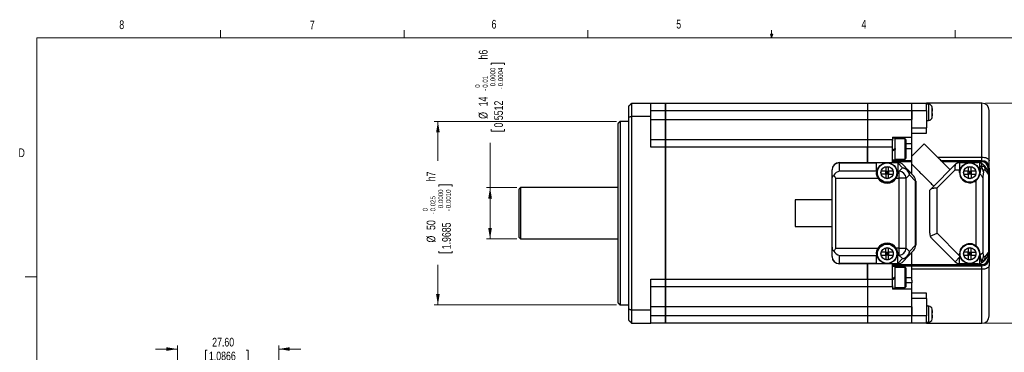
# Model space of a CAD drawing. Header units: millimetres. Extents: x 11 to 421, y 5 to 275.
# Tile 9 of 10: x 11 to 279, y 185 to 275. Entities that reach past the tile are written whole.
import ezdxf

# ---------------------------------------------------------------- set-up
doc = ezdxf.new("R2010")
doc.units = ezdxf.units.MM
doc.styles.add('SLDTEXTSTYLE0', font='TXT', dxfattribs={"width": 0.75})
doc.dimstyles.new('SLDDIMSTYLE4', dxfattribs={"dimtxt": 2.38125, "dimasz": 3, "dimexe": 0, "dimexo": 0.0625, "dimgap": 0.595313, "dimtad": 0, "dimdec": 3, "dimrnd": 1e-09, "dimzin": 12, "dimdsep": 46, "dimtxsty": 'SLDTEXTSTYLE0', "dimsah": 1, "dimcen": 0.09, "dimadec": 0, "dimazin": 0, "dimtol": 1, "dimtm": 0.025, "dimtfac": 1.8, "dimtdec": 3, "dimtofl": 0, "dimtmove": 0, "dimatfit": 3, "dimfxl": 1, "dimtolj": 1, "dimtzin": 0, "dimarcsym": 0})
doc.dimstyles.new('SLDDIMSTYLE5', dxfattribs={"dimtxt": 2.38125, "dimasz": 3, "dimexe": 0, "dimexo": 0.0625, "dimgap": 0.595313, "dimtad": 0, "dimrnd": 1e-09, "dimzin": 12, "dimdsep": 46, "dimtxsty": 'SLDTEXTSTYLE0', "dimsah": 1, "dimcen": 0.09, "dimadec": 0, "dimazin": 0, "dimtol": 1, "dimtm": 0.011, "dimtfac": 1.8, "dimtofl": 0, "dimtmove": 0, "dimatfit": 3, "dimfxl": 1, "dimtolj": 1, "dimtzin": 0, "dimarcsym": 0})
doc.dimstyles.new('SLDDIMSTYLE6', dxfattribs={"dimtxt": 2.38125, "dimasz": 3, "dimexe": 0, "dimexo": 0.0625, "dimgap": 0.595313, "dimtad": 0, "dimrnd": 1e-09, "dimzin": 12, "dimdsep": 46, "dimtxsty": 'SLDTEXTSTYLE0', "dimsah": 1, "dimcen": 0.09, "dimadec": 0, "dimazin": 0, "dimtfac": 1, "dimtofl": 0, "dimtmove": 0, "dimatfit": 3, "dimfxl": 1, "dimtolj": 1, "dimtzin": 12, "dimarcsym": 0})
doc.dimstyles.new('SLDDIMSTYLE7', dxfattribs={"dimtxt": 2.38125, "dimasz": 3, "dimexe": 0, "dimexo": 0.0625, "dimgap": 0.595313, "dimtad": 0, "dimrnd": 1e-09, "dimzin": 4, "dimdsep": 46, "dimtxsty": 'SLDTEXTSTYLE0', "dimsah": 1, "dimcen": 0.09, "dimadec": 0, "dimazin": 0, "dimtfac": 1, "dimtofl": 0, "dimtmove": 0, "dimatfit": 3, "dimfxl": 1, "dimtolj": 1, "dimtzin": 12, "dimarcsym": 0})

# ---------------------------------------------------------------- blocks, each defined once
blk = doc.blocks.new('*D10')
at = {"color": 7, "linetype": 'Continuous', "lineweight": 0}
for p, q in [((173.67, 247.57), (124.07, 247.57)), ((125.07, 247.57), (125.07, 236.83)), ((125.35, 230.29), (128.98, 230.29)), ((125.35, 230.29), (125.35, 229.81)), ((128.98, 230.29), (128.98, 229.81)), ((125.35, 211.76), (125.35, 212.25)), ((125.35, 211.76), (128.98, 211.76)), ((128.98, 211.76), (128.98, 212.25)), ((125.07, 197.57), (125.07, 208.54)), ((173.67, 197.57), (124.07, 197.57))]:
    blk.add_line(p, q, dxfattribs=at)
for points in [[(125.07, 247.57), (124.57, 244.57), (125.57, 244.57)], [(125.07, 197.57), (125.57, 200.57), (124.57, 200.57)]]:
    blk.add_solid(points, dxfattribs=at)
at = {"color": 7, "linetype": 'Continuous', "lineweight": 0, "attachment_point": 1, "rotation": 90, "style": 'SLDTEXTSTYLE0'}
for s, insert, char_height in [('h7', (122, 231.26), 2.381), ('0.0000', (125.17, 223.95), 1.323), ('0.0010', (127.27, 223.95), 1.323), ('0.025', (123.06, 223.07), 1.323), ('0', (120.96, 223.07), 1.32), ('-', (123.06, 222.24), 1.32), ('-', (127.27, 223.13), 1.32), ('50', (122, 218), 2.381), ('1.9685', (126.2, 212.73), 2.381), ('%%c', (122, 214.59), 2.381)]:
    blk.add_mtext(s, dxfattribs=dict(at, insert=insert, char_height=char_height))
blk = doc.blocks.new('*D11')
at = {"color": 7, "linetype": 'Continuous', "lineweight": 0}
for p, q in [((139.55, 263.49), (143.19, 263.49)), ((139.55, 263.49), (139.55, 263)), ((143.19, 263.49), (143.19, 263)), ((139.55, 244.96), (139.55, 245.44)), ((139.55, 244.96), (143.19, 244.96)), ((143.19, 244.96), (143.19, 245.44)), ((139.27, 229.57), (139.27, 241.73)), ((146.57, 229.57), (138.27, 229.57)), ((139.27, 215.57), (139.27, 229.57)), ((146.57, 215.57), (138.27, 215.57))]:
    blk.add_line(p, q, dxfattribs=at)
for points in [[(139.27, 229.57), (138.77, 226.57), (139.77, 226.57)], [(139.27, 215.57), (139.77, 218.57), (138.77, 218.57)]]:
    blk.add_solid(points, dxfattribs=at)
at = {"color": 7, "linetype": 'Continuous', "lineweight": 0, "attachment_point": 1, "rotation": 90, "style": 'SLDTEXTSTYLE0'}
for s, insert, char_height in [('h6', (136.2, 264.45), 2.381), ('0.01', (137.27, 256.75), 1.323), ('0.0000', (139.37, 257.15), 1.323), ('0.0004', (141.47, 257.15), 1.323), ('0', (135.17, 256.75), 1.32), ('14', (136.2, 251.68), 2.381), ('-', (137.27, 255.92), 1.32), ('0.5512', (140.4, 245.92), 2.381), ('-', (141.47, 256.32), 1.32), ('%%c', (136.2, 248.28), 2.381)]:
    blk.add_mtext(s, dxfattribs=dict(at, insert=insert, char_height=char_height))
blk = doc.blocks.new('*D12')
at = {"color": 7, "linetype": 'Continuous', "lineweight": 0}
for p, q in [((274.17, 252.57), (292.3, 252.57)), ((291.3, 252.57), (291.3, 231.52)), ((291.58, 228.49), (294.8, 228.49)), ((291.58, 228.49), (291.58, 228)), ((294.8, 228.49), (294.8, 228)), ((291.58, 216.88), (291.58, 217.37)), ((294.8, 216.88), (294.8, 217.37)), ((291.58, 216.88), (294.8, 216.88)), ((291.3, 192.57), (291.3, 213.85)), ((274.17, 192.57), (292.3, 192.57))]:
    blk.add_line(p, q, dxfattribs=at)
for points in [[(291.3, 252.57), (290.8, 249.57), (291.8, 249.57)], [(291.3, 192.57), (291.8, 195.57), (290.8, 195.57)]]:
    blk.add_solid(points, dxfattribs=at)
at = {"color": 7, "linetype": 'Continuous', "lineweight": 0, "char_height": 2.381, "attachment_point": 1, "rotation": 90, "style": 'SLDTEXTSTYLE0'}
for s, insert in [('2.3622', (292.01, 217.85)), ('60', (288.23, 220.93))]:
    blk.add_mtext(s, dxfattribs=dict(at, insert=insert))
blk = doc.blocks.new('*D13')
at = {"color": 7, "linetype": 'Continuous', "lineweight": 0}
for p, q in [((54.15, 185.56), (48.15, 185.56)), ((54.15, 167.56), (54.15, 186.56)), ((61.78, 185.28), (61.78, 182.06)), ((61.78, 185.28), (62.26, 185.28)), ((73.38, 185.28), (72.9, 185.28)), ((73.38, 185.28), (73.38, 182.06)), ((81.75, 171.56), (81.75, 186.56)), ((81.75, 185.56), (87.75, 185.56)), ((61.78, 182.06), (62.26, 182.06)), ((73.38, 182.06), (72.9, 182.06))]:
    blk.add_line(p, q, dxfattribs=at)
for points in [[(54.15, 185.56), (51.15, 186.06), (51.15, 185.06)], [(81.75, 185.56), (84.75, 185.06), (84.75, 186.06)]]:
    blk.add_solid(points, dxfattribs=at)
at = {"color": 7, "linetype": 'Continuous', "lineweight": 0, "char_height": 2.381, "attachment_point": 1, "style": 'SLDTEXTSTYLE0'}
for s, insert in [('27.60', (63.62, 188.63)), ('1.0866', (62.74, 184.85))]:
    blk.add_mtext(s, dxfattribs=dict(at, insert=insert))

msp = doc.modelspace()

# ---------------------------------------------------------------- linework, layer by layer
at = {"color": 7, "linetype": 'Continuous', "lineweight": 0}
for p, q in [((65.9067, 270.3087), (65.9067, 272.4626)), ((115.9129, 270.3087), (115.9129, 272.4626)), ((165.9192, 270.3087), (165.9192, 272.4626)), ((215.9254, 270.3087), (215.5889, 271.3737)), ((216.2443, 271.3737), (215.5889, 271.3737)), ((215.7467, 271.3737), (215.9254, 270.3087)), ((215.9254, 270.3087), (215.9254, 272.4626)), ((215.9254, 270.3087), (216.2443, 271.3737)), ((216.0501, 271.3737), (215.9254, 270.3087)), ((265.9317, 270.3087), (265.9317, 272.4626)), ((15.9068, 270.3087), (415.9568, 270.3087)), ((15.9068, 270.3087), (15.9068, 9.9587)), ((15.9068, 205.2212), (12.7318, 205.2212))]:
    msp.add_line(p, q, dxfattribs=at)
at = {"color": 7, "linetype": 'Continuous', "lineweight": 30}
for p, q in [((177.8652, 249.0277), (177.8652, 252.5702)), ((177.8652, 252.5702), (183.0652, 252.5702)), ((183.0652, 249.0277), (183.0652, 252.5702)), ((183.0652, 252.5702), (187.0652, 252.5702)), ((187.0652, 250.5702), (187.0652, 252.5702)), ((187.0652, 252.5702), (242.0652, 252.5702)), ((187.0652, 252.5702), (187.0652, 250.5702)), ((242.0652, 252.5702), (254.0652, 252.5702)), ((242.0652, 252.5702), (242.0652, 250.5702)), ((242.0652, 252.5702), (242.0652, 250.5702)), ((254.0652, 250.5702), (254.0652, 252.5702)), ((254.0652, 252.5702), (258.0652, 252.5702)), ((254.0652, 250.5702), (254.0652, 252.5702)), ((258.0652, 250.5702), (258.0652, 252.5702)), ((258.7321, 250.0702), (258.7321, 252.2619)), ((273.1652, 237.8515), (273.1652, 252.5702)), ((177.0652, 248.7236), (177.0652, 251.7702)), ((183.0652, 250.5702), (187.0652, 250.5702)), ((187.0652, 248.0702), (187.0652, 250.5702)), ((187.0652, 250.5702), (242.0652, 250.5702)), ((187.0652, 250.5702), (187.0652, 248.0702)), ((242.0652, 250.5702), (254.0652, 250.5702)), ((242.0652, 250.5702), (242.0652, 248.0702)), ((242.0652, 250.5702), (242.0652, 248.0702)), ((254.0652, 248.0702), (254.0652, 250.5702)), ((254.0652, 250.5702), (258.0652, 250.5702)), ((254.0652, 250.5702), (254.0652, 248.0702)), ((258.0652, 250.5702), (258.0652, 245.8081)), ((258.7321, 247.8786), (258.7321, 250.0702)), ((259.6249, 248.6755), (259.6249, 251.4649)), ((259.6261, 251.4202), (259.6338, 251.4202)), ((259.7501, 250.3952), (259.6261, 250.3952)), ((259.7501, 249.7452), (259.6261, 249.7452)), ((275.1652, 236.8327), (275.1652, 250.5702)), ((174.0652, 246.9702), (174.0652, 222.5702)), ((174.6652, 247.5702), (174.6652, 197.5702)), ((177.0652, 196.4168), (177.0652, 248.7236)), ((177.8652, 196.1127), (177.8652, 249.0277)), ((177.8652, 249.0277), (183.0652, 249.0277)), ((183.0652, 240.5702), (183.0652, 249.0277)), ((183.0652, 248.0702), (187.0652, 248.0702)), ((187.0652, 242.5702), (187.0652, 248.0702)), ((187.0652, 248.0702), (242.0652, 248.0702)), ((187.0652, 248.0702), (187.0652, 242.5702)), ((242.0652, 248.0702), (254.0652, 248.0702)), ((242.0652, 248.0702), (242.0652, 242.5702)), ((242.0652, 248.0702), (242.0652, 242.5702)), ((254.0652, 243.2861), (254.0652, 248.0702)), ((259.6338, 248.7202), (259.6261, 248.7202)), ((254.0652, 245.8081), (258.0652, 245.8081)), ((254.0652, 244.3558), (258.0652, 244.3558)), ((258.0652, 244.3558), (258.0652, 245.8081)), ((187.0652, 242.5702), (183.0652, 242.5702)), ((187.0652, 240.5702), (187.0652, 242.5702)), ((242.0652, 242.5702), (187.0652, 242.5702)), ((187.0652, 242.5702), (187.0652, 240.5702)), ((248.8652, 242.5702), (242.0652, 242.5702)), ((242.0652, 242.5702), (242.0652, 240.5702)), ((242.0652, 242.5702), (242.0652, 240.5702)), ((248.8652, 243.2861), (254.0652, 243.2861)), ((248.8652, 243.2861), (248.8652, 243.0202)), ((248.8652, 243.0202), (248.8652, 242.3978)), ((248.8652, 240.5702), (248.8652, 242.3978)), ((249.5652, 240.2102), (249.5652, 243.0202)), ((252.2652, 237.3202), (252.2652, 242.8202)), ((252.5652, 237.6202), (252.5652, 242.5202)), ((252.5652, 241.5464), (254.0652, 241.5464)), ((254.0652, 241.5464), (254.0652, 243.2861)), ((254.0652, 240.8339), (254.0652, 241.5464)), ((257.4382, 241.4853), (254.0652, 238.1124)), ((187.0652, 240.5702), (183.0652, 240.5702)), ((187.0652, 204.5702), (187.0652, 240.5702)), ((242.0652, 240.5702), (187.0652, 240.5702)), ((187.0652, 240.5702), (187.0652, 204.5702)), ((248.8652, 240.5702), (242.0652, 240.5702)), ((242.0652, 236.3702), (242.0652, 240.5702)), ((242.0652, 240.5702), (242.0652, 236.3702)), ((248.8652, 236.5702), (248.8652, 240.5702)), ((248.8652, 239.8061), (249.5652, 240.2102)), ((248.8652, 239.5261), (249.5652, 239.9302)), ((249.5652, 240.2102), (249.5652, 239.9302)), ((249.5652, 237.1202), (249.5652, 239.9302)), ((254.0652, 240.0702), (252.5652, 240.0702)), ((254.0652, 238.1124), (254.0652, 240.8339)), ((234.3652, 236.2829), (234.3652, 236.3702)), ((234.3652, 236.3702), (250.2941, 236.3702)), ((234.3652, 234.0528), (234.3652, 236.2829)), ((234.3652, 236.2829), (244.4652, 236.2829)), ((244.4652, 236.3478), (250.2652, 236.3478)), ((244.4652, 236.3478), (244.4652, 236.2829)), ((244.4652, 234.0528), (244.4652, 236.2829)), ((254.0652, 236.8702), (248.8652, 236.8702)), ((254.0652, 236.5702), (248.8652, 236.5702)), ((250.2652, 236.2829), (250.2652, 236.3478)), ((250.2941, 236.2829), (250.2652, 236.2829)), ((250.2652, 236.2829), (250.2652, 234.0528)), ((250.2941, 236.3702), (250.2941, 236.2829)), ((250.2941, 236.2829), (251.5866, 234.8936)), ((254.0652, 235.9488), (254.0652, 238.1124)), ((254.0652, 233.2527), (254.0652, 235.9488)), ((254.0652, 233.2527), (254.0652, 235.9488)), ((259.2581, 229.1631), (266.1723, 236.0773)), ((261.072, 237.8515), (273.1652, 237.8515)), ((273.1652, 236.8702), (262.0533, 236.8702)), ((273.1652, 236.5702), (262.3533, 236.5702)), ((267.1152, 236.3702), (266.8794, 236.3702)), ((267.1152, 236.3702), (267.1152, 234.3702)), ((267.1152, 236.3702), (272.1468, 236.3702)), ((273.1652, 236.8702), (273.1652, 237.8515)), ((273.1652, 236.5702), (273.1652, 236.8702)), ((232.3652, 231.8345), (232.3652, 234.3702)), ((244.4652, 234.0528), (234.3652, 234.0528)), ((244.4652, 234.0528), (244.4652, 233.6202)), ((246.9752, 234.0102), (245.7452, 234.0102)), ((245.7452, 233.2302), (245.7452, 234.0102)), ((246.9752, 233.2302), (245.7452, 233.2302)), ((246.9752, 235.2402), (247.7552, 235.2402)), ((246.9752, 235.2402), (246.9752, 234.0102)), ((246.9752, 233.2302), (246.9752, 234.0102)), ((246.9752, 234.0102), (247.7552, 234.0102)), ((247.3652, 233.6202), (246.9752, 234.0102)), ((246.9752, 233.2302), (247.3652, 233.6202)), ((246.9752, 233.2302), (246.9752, 232.0002)), ((247.7552, 233.2302), (246.9752, 233.2302)), ((247.3652, 233.6202), (247.7552, 234.0102)), ((247.7552, 233.2302), (247.3652, 233.6202)), ((247.7552, 234.0102), (247.7552, 235.2402)), ((248.9852, 234.0102), (247.7552, 234.0102)), ((247.7552, 234.0102), (247.7552, 233.2302)), ((247.7552, 232.0002), (247.7552, 233.2302)), ((247.7552, 233.2302), (248.9852, 233.2302)), ((248.9852, 234.0102), (248.9852, 233.2302)), ((250.2652, 233.6202), (250.2652, 234.0528)), ((250.2652, 234.0528), (250.6388, 234.0528)), ((250.6388, 234.0528), (251.5866, 234.8936)), ((250.6388, 232.1401), (250.6388, 234.0528)), ((251.7585, 235.7324), (253.051, 234.3431)), ((253.051, 234.3431), (254.6296, 232.646)), ((260.9652, 229.456), (265.8794, 234.3702)), ((265.8794, 234.3702), (267.1152, 234.3702)), ((267.1152, 233.6202), (267.1152, 234.3702)), ((269.4752, 234.0102), (268.2452, 234.0102)), ((268.2452, 233.2302), (268.2452, 234.0102)), ((268.2452, 233.2302), (269.4752, 233.2302)), ((269.4752, 235.2402), (270.2552, 235.2402)), ((269.4752, 235.2402), (269.4752, 234.0102)), ((269.4752, 234.0102), (270.2552, 234.0102)), ((269.4752, 233.2302), (269.4752, 234.0102)), ((269.8652, 233.6202), (269.4752, 234.0102)), ((269.8652, 233.6202), (269.4752, 233.2302)), ((269.4752, 233.2302), (269.4752, 232.0002)), ((270.2552, 233.2302), (269.4752, 233.2302)), ((270.2552, 234.0102), (269.8652, 233.6202)), ((270.2552, 233.2302), (269.8652, 233.6202)), ((270.2552, 234.0102), (270.2552, 235.2402)), ((271.4852, 234.0102), (270.2552, 234.0102)), ((270.2552, 234.0102), (270.2552, 233.2302)), ((270.2552, 233.2302), (270.2552, 232.0002)), ((270.2552, 233.2302), (271.4852, 233.2302)), ((271.4852, 234.0102), (271.4852, 233.2302)), ((273.7642, 235.5466), (274.7827, 234.1462)), ((274.0245, 234.3702), (275.043, 232.9699)), ((275.1652, 234.8702), (274.8652, 234.8702)), ((274.8652, 234.8702), (274.8652, 234.0234)), ((275.1652, 234.8702), (275.1652, 232.9699)), ((232.3652, 213.306), (232.3652, 231.8345)), ((233.3652, 213.0004), (233.3652, 232.1401)), ((233.3652, 232.1401), (244.8714, 232.1401)), ((247.7552, 232.0002), (246.9752, 232.0002)), ((249.859, 232.1401), (250.6388, 232.1401)), ((252.5298, 232.1401), (250.6388, 232.1401)), ((250.6388, 213.0004), (250.6388, 232.1401)), ((253.4776, 232.9808), (252.5298, 232.1401)), ((252.5298, 213.0004), (252.5298, 232.1401)), ((253.4776, 232.9808), (255.0562, 231.2838)), ((255.0562, 213.8566), (255.0562, 231.2838)), ((255.1652, 231.2838), (255.0562, 231.2838)), ((255.1652, 231.2838), (255.1652, 213.8566)), ((270.2552, 232.0002), (269.4752, 232.0002)), ((271.5683, 213.6794), (271.5683, 231.4611)), ((273.4461, 232.0798), (273.4461, 211.8338)), ((275.043, 212.1706), (275.043, 232.9699)), ((275.1652, 232.9699), (275.043, 232.9699)), ((275.1652, 232.9699), (275.1652, 212.1706)), ((147.0652, 229.0702), (147.0652, 216.0702)), ((147.5652, 229.5702), (147.5652, 215.5702)), ((258.9652, 217.0987), (258.9652, 228.456)), ((260.9652, 217.0987), (260.9652, 229.456)), ((222.3652, 226.1702), (222.3652, 218.9702)), ((174.0652, 222.5702), (174.0652, 198.1702)), ((259.1175, 216.3333), (260.9652, 217.0987)), ((265.8794, 209.356), (259.551, 215.6844)), ((267.1152, 210.9487), (260.9652, 217.0987)), ((232.3652, 210.7702), (232.3652, 213.306)), ((233.3652, 213.0004), (244.8714, 213.0004)), ((246.9752, 211.9102), (245.7452, 211.9102)), ((245.7452, 211.1302), (245.7452, 211.9102)), ((246.9752, 213.1402), (247.7552, 213.1402)), ((246.9752, 211.9102), (246.9752, 213.1402)), ((246.9752, 211.9102), (247.7552, 211.9102)), ((246.9752, 211.1302), (246.9752, 211.9102)), ((246.9752, 211.9102), (247.3652, 211.5202)), ((247.3652, 211.5202), (247.7552, 211.9102)), ((247.7552, 211.9102), (247.7552, 213.1402)), ((248.9852, 211.9102), (247.7552, 211.9102)), ((247.7552, 211.9102), (247.7552, 211.1302)), ((248.9852, 211.9102), (248.9852, 211.1302)), ((250.6388, 213.0004), (249.859, 213.0004)), ((250.6388, 213.0004), (252.5298, 213.0004)), ((250.6388, 211.0877), (250.6388, 213.0004)), ((252.5298, 213.0004), (253.4776, 212.1596)), ((254.6296, 212.4944), (253.051, 210.7974)), ((255.0562, 213.8566), (253.4776, 212.1596)), ((254.0652, 208.5702), (254.0652, 211.8877)), ((254.0652, 208.5702), (254.0652, 211.8877)), ((255.1652, 213.8566), (255.0562, 213.8566)), ((269.4752, 211.9102), (268.2452, 211.9102)), ((268.2452, 211.1302), (268.2452, 211.9102)), ((269.4752, 213.1402), (270.2552, 213.1402)), ((269.4752, 213.1402), (269.4752, 211.9102)), ((269.4752, 211.9102), (270.2552, 211.9102)), ((269.4752, 211.1302), (269.4752, 211.9102)), ((269.4752, 211.9102), (269.8652, 211.5202)), ((270.2552, 211.9102), (269.8652, 211.5202)), ((270.2552, 211.9102), (270.2552, 213.1402)), ((270.2552, 211.9102), (271.4852, 211.9102)), ((270.2552, 211.9102), (270.2552, 211.1302)), ((271.4852, 211.9102), (271.4852, 211.1302)), ((275.043, 212.1706), (274.0245, 210.7702)), ((275.1652, 212.1706), (275.043, 212.1706)), ((275.1652, 212.1706), (275.1652, 210.2702)), ((234.3652, 211.0877), (244.4652, 211.0877)), ((234.3652, 208.8575), (234.3652, 211.0877)), ((244.4652, 211.5202), (244.4652, 211.0877)), ((244.4652, 208.8575), (244.4652, 211.0877)), ((245.7452, 211.1302), (246.9752, 211.1302)), ((246.9752, 211.1302), (247.3652, 211.5202)), ((246.9752, 211.1302), (246.9752, 209.9002)), ((247.7552, 211.1302), (246.9752, 211.1302)), ((247.7552, 209.9002), (246.9752, 209.9002)), ((247.3652, 211.5202), (247.7552, 211.1302)), ((247.7552, 209.9002), (247.7552, 211.1302)), ((247.7552, 211.1302), (248.9852, 211.1302)), ((250.2652, 211.0877), (250.2652, 211.5202)), ((250.6388, 211.0877), (250.2652, 211.0877)), ((250.2652, 208.8575), (250.2652, 211.0877)), ((251.5866, 210.2469), (250.2941, 208.8575)), ((251.5866, 210.2469), (250.6388, 211.0877)), ((253.051, 210.7974), (251.7585, 209.408)), ((265.8794, 209.356), (267.1152, 210.5918)), ((267.1152, 210.9487), (267.1152, 211.5202)), ((267.1152, 210.9487), (267.1152, 210.5918)), ((267.1152, 208.7782), (267.1152, 210.5918)), ((268.2452, 211.1302), (269.4752, 211.1302)), ((269.8652, 211.5202), (269.4752, 211.1302)), ((269.4752, 211.1302), (269.4752, 209.9002)), ((270.2552, 211.1302), (269.4752, 211.1302)), ((270.2552, 209.9002), (269.4752, 209.9002)), ((269.8652, 211.5202), (270.2552, 211.1302)), ((270.2552, 209.9002), (270.2552, 211.1302)), ((270.2552, 211.1302), (271.4852, 211.1302)), ((272.6152, 211.5202), (272.6152, 211.2508)), ((274.7827, 210.9943), (273.7642, 209.5939)), ((274.8652, 211.117), (274.8652, 210.2702)), ((274.8652, 210.2702), (275.1652, 210.2702)), ((275.1652, 210.2702), (275.1652, 208.3077)), ((244.4652, 208.8575), (234.3652, 208.8575)), ((234.3652, 208.7702), (234.3652, 208.8575)), ((250.2941, 208.7702), (234.3652, 208.7702)), ((242.0652, 204.5702), (242.0652, 208.7702)), ((242.0652, 208.7702), (242.0652, 204.5702)), ((244.4652, 208.8575), (244.4652, 208.7927)), ((250.2652, 208.7927), (244.4652, 208.7927)), ((248.8652, 208.5702), (254.0652, 208.5702)), ((248.8652, 204.5702), (248.8652, 208.5702)), ((248.8652, 208.2702), (254.0652, 208.2702)), ((249.5652, 205.2102), (249.5652, 208.0202)), ((250.2652, 208.8575), (250.2941, 208.8575)), ((250.2652, 208.7927), (250.2652, 208.8575)), ((250.2941, 208.8575), (250.2941, 208.7702)), ((252.2652, 202.3202), (252.2652, 207.8202)), ((252.5652, 202.6202), (252.5652, 207.5202)), ((254.0652, 208.2702), (254.0652, 208.5702)), ((254.0652, 208.5702), (273.1652, 208.5702)), ((254.0652, 208.2702), (254.0652, 208.5702)), ((254.0652, 208.2702), (273.1652, 208.2702)), ((254.0652, 207.289), (254.0652, 208.2702)), ((273.1652, 207.289), (254.0652, 207.289)), ((254.0652, 204.3066), (254.0652, 207.289)), ((272.1468, 208.7702), (267.2936, 208.7702)), ((273.1652, 208.5702), (273.1652, 208.2702)), ((273.1652, 207.289), (273.1652, 208.2702)), ((273.1652, 192.5702), (273.1652, 207.289)), ((275.1652, 194.5702), (275.1652, 208.3077)), ((183.0652, 196.1127), (183.0652, 204.5702)), ((183.0652, 204.5702), (187.0652, 204.5702)), ((187.0652, 202.5702), (187.0652, 204.5702)), ((187.0652, 204.5702), (242.0652, 204.5702)), ((187.0652, 204.5702), (187.0652, 202.5702)), ((242.0652, 204.5702), (248.8652, 204.5702)), ((242.0652, 204.5702), (242.0652, 202.5702)), ((242.0652, 204.5702), (242.0652, 202.5702)), ((248.8652, 204.8061), (249.5652, 205.2102)), ((248.8652, 204.5261), (249.5652, 204.9302)), ((248.8652, 202.7427), (248.8652, 204.5702)), ((249.5652, 204.9302), (249.5652, 205.2102)), ((249.5652, 202.1202), (249.5652, 204.9302)), ((252.5652, 205.0702), (254.0652, 205.0702)), ((254.0652, 204.3066), (254.0652, 203.594)), ((183.0652, 202.5702), (187.0652, 202.5702)), ((187.0652, 197.0702), (187.0652, 202.5702)), ((187.0652, 202.5702), (242.0652, 202.5702)), ((187.0652, 202.5702), (187.0652, 197.0702)), ((242.0652, 202.5702), (248.8652, 202.5702)), ((242.0652, 202.5702), (242.0652, 197.0702)), ((242.0652, 202.5702), (242.0652, 197.0702)), ((248.8652, 202.7427), (248.8652, 202.1202)), ((248.8652, 202.1202), (248.8652, 201.8544)), ((254.0652, 201.8544), (248.8652, 201.8544)), ((254.0652, 203.594), (252.5652, 203.594)), ((254.0652, 201.8544), (254.0652, 203.594)), ((254.0652, 197.0702), (254.0652, 201.8544)), ((258.0652, 200.7847), (254.0652, 200.7847)), ((258.0652, 199.3323), (254.0652, 199.3323)), ((258.0652, 199.3323), (258.0652, 200.7847)), ((258.0652, 199.3323), (258.0652, 194.5702)), ((177.0652, 193.3702), (177.0652, 196.4168)), ((183.0652, 196.1127), (177.8652, 196.1127)), ((177.8652, 192.5702), (177.8652, 196.1127)), ((187.0652, 197.0702), (183.0652, 197.0702)), ((183.0652, 192.5702), (183.0652, 196.1127)), ((187.0652, 194.5702), (187.0652, 197.0702)), ((242.0652, 197.0702), (187.0652, 197.0702)), ((187.0652, 197.0702), (187.0652, 194.5702)), ((254.0652, 197.0702), (242.0652, 197.0702)), ((242.0652, 197.0702), (242.0652, 194.5702)), ((242.0652, 197.0702), (242.0652, 194.5702)), ((254.0652, 194.5702), (254.0652, 197.0702)), ((254.0652, 197.0702), (254.0652, 194.5702)), ((258.7321, 192.8786), (258.7321, 197.2619)), ((259.6249, 193.6755), (259.6249, 196.4649)), ((259.6261, 196.4202), (259.6338, 196.4202)), ((187.0652, 194.5702), (183.0652, 194.5702)), ((187.0652, 192.5702), (187.0652, 194.5702)), ((242.0652, 194.5702), (187.0652, 194.5702)), ((187.0652, 194.5702), (187.0652, 192.5702)), ((254.0652, 194.5702), (242.0652, 194.5702)), ((242.0652, 194.5702), (242.0652, 192.5702)), ((242.0652, 194.5702), (242.0652, 192.5702)), ((254.0652, 192.5702), (254.0652, 194.5702)), ((258.0652, 194.5702), (254.0652, 194.5702)), ((254.0652, 192.5702), (254.0652, 194.5702)), ((258.0652, 192.5702), (258.0652, 194.5702)), ((259.7501, 195.3952), (259.6261, 195.3952)), ((259.6261, 194.7452), (259.7501, 194.7452)), ((259.6338, 193.7202), (259.6261, 193.7202)), ((177.8652, 192.5702), (183.0652, 192.5702)), ((187.0652, 192.5702), (183.0652, 192.5702)), ((242.0652, 192.5702), (187.0652, 192.5702)), ((254.0652, 192.5702), (242.0652, 192.5702)), ((258.0652, 192.5702), (254.0652, 192.5702))]:
    msp.add_line(p, q, dxfattribs=at)
at = {"color": 7, "linetype": 'Continuous', "lineweight": 30, "flags": 128}
for points in [[(273.1652, 237.8515), (273.5125, 237.836), (273.8493, 237.79), (274.1652, 237.715), (274.4508, 237.6131), (274.6973, 237.4876), (274.8973, 237.3421), (275.0446, 237.1812), (275.1348, 237.0096), (275.1652, 236.8327)], [(275.1652, 208.3077), (275.1348, 208.1308), (275.0446, 207.9593), (274.8973, 207.7984), (274.6973, 207.6529), (274.4508, 207.5273), (274.1652, 207.4255), (273.8493, 207.3504), (273.5125, 207.3045), (273.1652, 207.289)]]:
    msp.add_lwpolyline(points, dxfattribs=at)
at = {"color": 7, "linetype": 'Continuous', "lineweight": 30}
for centre, radius in [((247.3652, 233.6202), 2.7), ((247.3652, 233.6202), 2.63), ((269.8652, 233.6202), 2.7), ((269.8652, 233.6202), 2.63), ((247.3652, 233.6202), 1.6736), ((269.8652, 233.6202), 1.6736), ((247.3652, 211.5202), 2.7), ((247.3652, 211.5202), 2.63), ((247.3652, 211.5202), 1.6736), ((269.8652, 211.5202), 2.7), ((269.8652, 211.5202), 2.63), ((269.8652, 211.5202), 1.6736)]:
    msp.add_circle(centre, radius, dxfattribs=at)
for centre, radius, start, end in [((258.6449, 251.2657), 1, 11.492744, 85), ((273.1652, 250.5702), 2, 0, 90), ((252.7652, 250.0702), 7, 11.119571, 11.492744), ((252.7652, 250.0702), 6.9925, 2.663993, 11.131728), ((252.7652, 250.0702), 6.8686, 357.287931, 2.712069), ((252.7652, 250.0702), 6.9925, 348.868272, 357.336007), ((258.6449, 248.8748), 1, 275, 348.507256), ((252.7652, 250.0702), 7, 348.507256, 348.880429), ((234.3652, 234.3702), 2, 90, 180), ((234.3243, 234.3238), 1.9596, 88.802846, 178.64091), ((250.2941, 234.3702), 2, 42.929969, 90), ((250.4593, 234.4994), 1.7912, 43.503788, 95.291176), ((272.1468, 234.3702), 2, 76.45408, 90), ((273.1652, 234.8702), 2, 360, 90), ((273.1652, 234.8702), 1.7, 360, 90), ((250.3994, 231.925), 2.1411, 5.763632, 83.581604), ((251.7518, 233.11), 1.7912, 43.503788, 95.291176), ((251.3472, 232.7658), 2.1411, 5.763632, 83.581604), ((251.792, 233.2009), 1.6999, 352.562404, 42.215042), ((269.8652, 233.6202), 2.75, 180, 308.266422), ((272.5728, 234.6836), 1.4711, 12.314106, 35.916683), ((272.3844, 234.6462), 1.6632, 350.447432, 12.187515), ((273.5113, 233.2479), 1.5567, 349.710812, 35.241961), ((273.1652, 232.9699), 2, 0, 36.027373), ((247.3652, 233.6202), 2.9, 210.690708, 329.309292), ((253.3706, 231.5039), 1.6999, 352.562404, 42.215042), ((253.1652, 231.2838), 2, 360, 42.929969), ((260.9652, 217.0987), 2, 180, 202.5), ((260.9652, 217.0987), 2, 202.5, 225), ((247.3652, 211.5202), 2.9, 30.690708, 149.309292), ((250.3985, 213.2163), 2.1421, 276.439349, 354.215414), ((251.3472, 212.3746), 2.1411, 276.418396, 354.236368), ((251.792, 211.9396), 1.6999, 317.784958, 7.437596), ((253.3706, 213.6366), 1.6999, 317.784958, 7.437596), ((253.1652, 213.8566), 2, 317.070031, 360), ((269.8652, 211.5202), 2.75, 51.733578, 180), ((273.5113, 211.8925), 1.5567, 324.758039, 10.289188), ((273.1652, 212.1706), 2, 323.972627, 360), ((234.3243, 210.8167), 1.9596, 181.35909, 271.197154), ((234.3652, 210.7702), 2, 180, 270), ((250.4593, 210.6411), 1.7912, 264.708824, 316.496212), ((250.2941, 210.7702), 2, 270, 317.070031), ((251.7518, 212.0305), 1.7912, 264.708824, 316.496212), ((267.2936, 210.7702), 2, 225, 264.881634), ((273.1652, 210.2702), 2, 270, 0), ((273.1652, 210.2702), 1.7, 270, 0), ((272.5728, 210.4569), 1.4711, 324.083317, 347.685894), ((272.3844, 210.4942), 1.6632, 347.812485, 9.552568), ((267.2936, 210.7702), 2, 264.881634, 270), ((272.1468, 210.7702), 2, 270, 283.54592), ((258.6449, 196.2657), 1, 11.492744, 85), ((252.7652, 195.0702), 7, 11.119571, 11.492744), ((252.7652, 195.0702), 6.9925, 2.663993, 11.131728), ((258.6449, 193.8748), 1, 275, 348.507256), ((252.7652, 195.0702), 7, 348.507256, 348.880429), ((252.7652, 195.0702), 6.8686, 357.287931, 2.712069), ((252.7652, 195.0702), 6.9925, 348.868272, 357.336007), ((273.1652, 194.5702), 2, 270, 360)]:
    msp.add_arc(centre, radius, start, end, dxfattribs=at)
for centre, major_axis, start_param, end_param in [((234.3652, 232.1401), (1.6076, 1.6076), 0.93367107, 1.80998714), ((234.3652, 213.0004), (1.6076, -1.6076), 4.47319817, 5.34951424)]:
    msp.add_ellipse(centre, major_axis=major_axis, ratio=0.74008501, start_param=start_param, end_param=end_param, dxfattribs=at)
for points, degree in [([(177.0652, 251.7702), (177.8652, 252.5702)], 1), ([(273.1652, 252.5702), (258.0652, 252.5702)], 1), ([(258.7321, 252.2619), (258.0652, 252.3202)], 1), ([(174.6652, 247.5702), (174.0652, 246.9702)], 1), ([(177.0652, 247.5702), (174.6652, 247.5702)], 1), ([(177.0652, 248.7236), (177.8652, 249.0277)], 1), ([(258.0652, 247.8202), (258.7321, 247.8786)], 1), ([(249.5652, 243.0202), (248.8652, 243.0202)], 1), ([(252.2652, 242.8202), (249.5652, 242.8202)], 1), ([(252.5652, 242.5202), (252.2652, 242.8202)], 1), ([(264.5093, 234.4143), (257.4382, 241.4853)], 1), ([(248.8652, 237.1202), (249.5652, 237.1202)], 1), ([(249.5652, 237.3202), (252.2652, 237.3202)], 1), ([(252.2652, 237.3202), (252.5652, 237.6202)], 1), ([(254.0652, 235.9488), (260.0545, 229.9595)], 1), ([(266.1723, 236.0773), (266.1862, 236.0909)], 1), ([(273.0543, 236.1525), (272.6152, 236.3146)], 1), ([(273.7642, 235.5466), (273.6638, 235.6685), (273.463, 235.9125), (273.1906, 236.0725), (273.0543, 236.1525)], 3), ([(272.6152, 233.6202), (272.6019, 233.3501)], 1), ([(272.7135, 233.225), (272.6019, 233.3501)], 1), ([(272.6152, 235.4849), (273.1051, 235.2763)], 1), ([(272.7135, 233.225), (272.8722, 233.0342), (273.1894, 232.6524), (273.3605, 232.2707), (273.4461, 232.0798)], 3), ([(147.5652, 229.5702), (147.0652, 229.0702)], 1), ([(174.0652, 229.5702), (147.5652, 229.5702)], 1), ([(259.2581, 229.1631), (259.2445, 229.1493)], 1), ([(232.3652, 226.1702), (222.3652, 226.1702)], 1), ([(222.3652, 218.9702), (232.3652, 218.9702)], 1), ([(147.0652, 216.0702), (147.5652, 215.5702)], 1), ([(147.5652, 215.5702), (174.0652, 215.5702)], 1), ([(272.7135, 211.302), (272.8722, 211.3907), (273.1894, 211.5679), (273.3605, 211.7452), (273.4461, 211.8338)], 3), ([(272.7135, 211.302), (272.6152, 211.2508)], 1), ([(272.6152, 209.5115), (273.1208, 209.6596)], 1), ([(273.0543, 208.988), (273.1906, 209.068), (273.463, 209.228), (273.6638, 209.4719), (273.7642, 209.5939)], 3), ([(249.5652, 208.0202), (248.8652, 208.0202)], 1), ([(252.2652, 207.8202), (249.5652, 207.8202)], 1), ([(252.5652, 207.5202), (252.2652, 207.8202)], 1), ([(272.6152, 208.8259), (273.0074, 208.9707)], 1), ([(248.8652, 202.1202), (249.5652, 202.1202)], 1), ([(249.5652, 202.3202), (252.2652, 202.3202)], 1), ([(252.2652, 202.3202), (252.5652, 202.6202)], 1), ([(174.0652, 198.1702), (174.6652, 197.5702)], 1), ([(174.6652, 197.5702), (177.0652, 197.5702)], 1), ([(177.8652, 196.1127), (177.0652, 196.4168)], 1), ([(258.7321, 197.2619), (258.0652, 197.3202)], 1), ([(177.0652, 193.3702), (177.8652, 192.5702)], 1), ([(258.0652, 192.8202), (258.7321, 192.8786)], 1), ([(258.0652, 192.5702), (273.1652, 192.5702)], 1)]:
    msp.add_open_spline(points, degree=degree, dxfattribs=at)
for points, knots in [([(265.8794, 234.3702), (265.8794, 234.374), (265.8794, 234.5149), (265.8796, 234.7565), (265.8892, 235.0837), (265.9181, 235.439), (265.9863, 235.8128), (266.1223, 236.0021), (266.1862, 236.0909)], [0, 0, 0, 0, 0.00539771, 0.20049329, 0.34298224, 0.48903432, 0.76009076, 1, 1, 1, 1]), ([(266.1862, 236.0909), (266.2531, 236.1459), (266.3886, 236.2574), (266.6249, 236.3471), (266.7914, 236.3701), (266.8777, 236.3702), (266.8794, 236.3702)], [0, 0, 0, 0, 0.31978077, 0.64825798, 0.99298097, 1, 1, 1, 1]), ([(272.6152, 235.4849), (272.6152, 235.5837), (272.6152, 235.7843), (272.6152, 236.0068), (272.6152, 236.165), (272.6152, 236.2897), (272.6152, 236.305), (272.6152, 236.3146)], [0, 0, 0, 0, 0.20874992, 0.42399851, 0.5776234, 0.73544705, 1, 1, 1, 1]), ([(273.1051, 235.2763), (273.1161, 235.4329), (273.1367, 235.7256), (273.1501, 235.991), (273.121, 236.1123), (273.0752, 236.1399), (273.0543, 236.1525)], [0, 0, 0, 0, 0.33999147, 0.63579823, 0.833835, 1, 1, 1, 1]), ([(275.1652, 234.8702), (275.1652, 234.8779), (275.1652, 234.8931), (275.1652, 235.0163), (275.1652, 235.2049), (275.1652, 235.4552), (275.1652, 235.7559), (275.1652, 236.0889), (275.1652, 236.4476), (275.1652, 236.7043), (275.1652, 236.8327)], [0, 0, 0, 0, 0.13669911, 0.2731988, 0.40460341, 0.53588069, 0.65788697, 0.77976991, 0.88985158, 1, 1, 1, 1]), ([(244.8714, 232.1401), (244.8235, 232.2266), (244.7263, 232.402), (244.6179, 232.6774), (244.5385, 232.9528), (244.476, 233.2866), (244.4694, 233.4907), (244.4652, 233.6202)], [0, 0, 0, 0, 0.17086561, 0.34634027, 0.51733455, 0.69370398, 1, 1, 1, 1]), ([(249.859, 232.1401), (249.907, 232.2266), (250.0042, 232.402), (250.1125, 232.6774), (250.1919, 232.9528), (250.2544, 233.2866), (250.261, 233.4907), (250.2652, 233.6202)], [0, 0, 0, 0, 0.170865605, 0.346340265, 0.517334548, 0.693703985, 1, 1, 1, 1]), ([(271.5683, 231.4611), (271.6732, 231.5516), (271.8863, 231.7355), (272.1442, 232.0635), (272.3518, 232.4233), (272.5232, 232.8483), (272.5735, 233.1689), (272.6019, 233.3501)], [0, 0, 0, 0, 0.18593481, 0.37782267, 0.56344179, 0.75317473, 1, 1, 1, 1]), ([(272.6152, 233.6202), (272.6152, 233.853), (272.6152, 234.251), (272.6152, 234.8019), (272.6152, 235.1908), (272.6152, 235.4082), (272.6152, 235.4849)], [0, 0, 0, 0, 0.35242937, 0.60242257, 0.85988731, 1, 1, 1, 1]), ([(272.7135, 233.225), (272.7179, 233.349), (272.7273, 233.6198), (272.7741, 234.0365), (272.8497, 234.486), (272.9601, 234.9209), (273.0566, 235.1576), (273.1051, 235.2763)], [0, 0, 0, 0, 0.15642809, 0.34156148, 0.53621365, 0.76731336, 1, 1, 1, 1]), ([(273.1051, 235.2763), (273.1737, 235.3139), (273.3121, 235.3896), (273.5063, 235.4329), (273.6741, 235.3815), (273.8118, 235.2696), (273.9181, 235.1409), (273.9817, 235.0417), (274.0101, 234.9973)], [0, 0, 0, 0, 0.19003122, 0.3829867, 0.58047749, 0.73605898, 0.88182025, 1, 1, 1, 1]), ([(273.6018, 233.8024), (273.5748, 233.9296), (273.518, 234.1977), (273.3938, 234.58), (273.253, 234.9488), (273.1536, 235.1688), (273.1051, 235.2763)], [0, 0, 0, 0, 0.26501692, 0.55821052, 0.78414866, 1, 1, 1, 1]), ([(273.6018, 233.8024), (273.5786, 233.6753), (273.53, 233.4094), (273.4844, 232.9736), (273.4522, 232.5258), (273.4481, 232.2262), (273.4461, 232.0798)], [0, 0, 0, 0, 0.23946569, 0.50088171, 0.75609958, 1, 1, 1, 1]), ([(273.6018, 233.8024), (273.6283, 233.9183), (273.6772, 234.1321), (273.7647, 234.3314), (273.8404, 234.4201), (273.9013, 234.4463), (273.964, 234.432), (274.0039, 234.3913), (274.0245, 234.3702)], [0, 0, 0, 0, 0.27908182, 0.51512522, 0.6361657, 0.7532076, 0.87251013, 1, 1, 1, 1]), ([(232.3652, 231.8345), (232.3652, 231.8368), (232.3653, 231.8894), (232.3781, 232.1035), (232.4644, 232.3933), (232.6417, 232.6997), (232.7656, 232.8427), (232.8284, 232.9151)], [0, 0, 0, 0, 0.00625475, 0.14067039, 0.57301135, 0.78370265, 1, 1, 1, 1]), ([(233.3652, 232.1401), (233.3635, 232.1425), (233.2716, 232.2725), (233.0854, 232.5346), (232.9149, 232.7871), (232.8284, 232.9151)], [0, 0, 0, 0, 0.0093263, 0.49790697, 1, 1, 1, 1]), ([(258.9652, 228.456), (258.9652, 228.4577), (258.9654, 228.544), (258.9881, 228.7085), (259.077, 228.9449), (259.1882, 229.0806), (259.2445, 229.1493)], [0, 0, 0, 0, 0.00701906, 0.35174368, 0.67191066, 1, 1, 1, 1]), ([(259.2445, 229.1493), (259.3334, 229.2131), (259.5227, 229.3492), (259.8944, 229.417), (260.2494, 229.4461), (260.5764, 229.4559), (260.8206, 229.456), (260.9614, 229.456), (260.9652, 229.456)], [0, 0, 0, 0, 0.23990914, 0.51096547, 0.65342046, 0.79950679, 0.9946023, 1, 1, 1, 1]), ([(232.3652, 213.306), (232.3652, 213.3036), (232.3653, 213.251), (232.3781, 213.0369), (232.4644, 212.7471), (232.6417, 212.4408), (232.7656, 212.2978), (232.8284, 212.2254)], [0, 0, 0, 0, 0.006254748, 0.140670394, 0.573011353, 0.783702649, 1, 1, 1, 1]), ([(233.3652, 213.0004), (233.3635, 212.998), (233.2716, 212.868), (233.0854, 212.6059), (232.9149, 212.3534), (232.8284, 212.2254)], [0, 0, 0, 0, 0.0093263, 0.49790697, 1, 1, 1, 1]), ([(244.4652, 211.5202), (244.4666, 211.5899), (244.4693, 211.7312), (244.4977, 211.979), (244.5533, 212.2463), (244.6583, 212.5945), (244.7887, 212.8429), (244.8714, 213.0004)], [0, 0, 0, 0, 0.17099938, 0.34666175, 0.51776163, 0.69423982, 1, 1, 1, 1]), ([(250.2652, 211.5202), (250.2639, 211.5899), (250.2612, 211.7312), (250.2327, 211.979), (250.1771, 212.2463), (250.0721, 212.5945), (249.9417, 212.8429), (249.859, 213.0004)], [0, 0, 0, 0, 0.17099938, 0.34666175, 0.51776163, 0.69423982, 1, 1, 1, 1]), ([(272.6152, 211.5202), (272.609, 211.6598), (272.5965, 211.9433), (272.4965, 212.3529), (272.3406, 212.7428), (272.1315, 213.0943), (271.8761, 213.4143), (271.6718, 213.5902), (271.5683, 213.6794)], [0, 0, 0, 0, 0.16718079, 0.33955469, 0.5065569, 0.67735597, 0.83653543, 1, 1, 1, 1]), ([(273.4461, 211.8338), (273.4488, 211.739), (273.4544, 211.5462), (273.4987, 211.2832), (273.5609, 211.0507), (273.6155, 210.937), (273.6432, 210.8793)], [0, 0, 0, 0, 0.24448277, 0.49735954, 0.74467702, 1, 1, 1, 1]), ([(272.6152, 209.5115), (272.6152, 209.5889), (272.6152, 209.7457), (272.6152, 210.0687), (272.6152, 210.4711), (272.6152, 210.8884), (272.6152, 211.1524), (272.6152, 211.2508)], [0, 0, 0, 0, 0.16247411, 0.32920119, 0.58329586, 0.84477641, 1, 1, 1, 1]), ([(272.6152, 208.8259), (272.6152, 208.8301), (272.6152, 208.8387), (272.6152, 208.9384), (272.6152, 209.1534), (272.6152, 209.3968), (272.6152, 209.5115)], [0, 0, 0, 0, 0.17116482, 0.34734483, 0.69245143, 1, 1, 1, 1]), ([(273.1208, 209.6596), (273.0803, 209.7266), (273, 209.8593), (272.8987, 210.1484), (272.8144, 210.5058), (272.7534, 210.898), (272.726, 211.1759), (272.7135, 211.302)], [0, 0, 0, 0, 0.20462338, 0.40536794, 0.60111028, 0.81885567, 1, 1, 1, 1]), ([(273.1208, 209.6596), (273.1122, 209.5487), (273.0952, 209.3309), (273.0922, 209.1397), (273.0866, 209.0274), (273.0644, 209.0003), (273.0543, 208.988)], [0, 0, 0, 0, 0.308044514, 0.604690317, 0.819701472, 1, 1, 1, 1]), ([(273.1208, 209.6596), (273.194, 209.7697), (273.3439, 209.9954), (273.4991, 210.326), (273.5946, 210.6189), (273.6276, 210.7961), (273.6432, 210.8793)], [0, 0, 0, 0, 0.28007941, 0.57402543, 0.79993805, 1, 1, 1, 1]), ([(273.1208, 209.6596), (273.2307, 209.6493), (273.4461, 209.6291), (273.7019, 209.7628), (273.8823, 209.9405), (273.9711, 210.0813), (274.0101, 210.1431)], [0, 0, 0, 0, 0.31620839, 0.61989408, 0.83322571, 1, 1, 1, 1]), ([(274.0245, 210.7702), (273.9938, 210.7368), (273.9314, 210.6689), (273.8306, 210.6727), (273.7317, 210.7367), (273.673, 210.8313), (273.6432, 210.8793)], [0, 0, 0, 0, 0.24470772, 0.49737508, 0.74493943, 1, 1, 1, 1])]:
    msp.add_open_spline(points, degree=3, knots=knots, dxfattribs=at)

# ---------------------------------------------------------------- texts
at = {"color": 7, "linetype": 'Continuous', "lineweight": 0, "char_height": 2.3813, "attachment_point": 1, "style": 'SLDTEXTSTYLE0'}
for s, insert in [('8', (38.3309, 275.1201)), ('7', (90.1951, 275.0479)), ('6', (139.6667, 275.2534)), ('5', (189.9588, 275.267)), ('4', (240.3932, 275.2257)), ('D', (10.8867, 240.2217))]:
    msp.add_mtext(s, dxfattribs=dict(at, insert=insert))

# ---------------------------------------------------------------- dimensions: what is measured, and where the dimension line sits
at = {"color": 7, "linetype": 'Continuous', "lineweight": 0}
for base, p1, p2, text, dimstyle, picture, middle in [((139.2692, 215.5702), (147.5652, 229.5702), (147.5652, 215.5702), '%%c<>h6', 'SLDDIMSTYLE5', '*D11', (139.2692, 255.8783)), ((125.0652, 197.5702), (174.6652, 247.5702), (174.6652, 197.5702), '%%c<>h7', 'SLDDIMSTYLE4', '*D10', (125.0652, 222.6851))]:
    dim = msp.add_linear_dim(base=base, p1=p1, p2=p2, angle=90, text=text, dimstyle=dimstyle, dxfattribs=at)
    dim.commit()
    dim.dimension.update_dxf_attribs({"geometry": picture, "text_midpoint": middle, "dimtype": 160})
dim = msp.add_linear_dim(base=(291.2993, 252.5702), p1=(273.1652, 192.5702), p2=(273.1652, 252.5702), angle=90, dimstyle='SLDDIMSTYLE6', dxfattribs=at)
dim.commit()
dim.dimension.update_dxf_attribs({"geometry": '*D12', "text_midpoint": (291.2993, 222.6851), "dimtype": 160})
dim = msp.add_linear_dim(base=(81.7527, 185.5613), p1=(54.1527, 166.5612), p2=(81.7527, 170.5612), dimstyle='SLDDIMSTYLE7', dxfattribs=at)
dim.commit()
dim.dimension.update_dxf_attribs({"geometry": '*D13', "text_midpoint": (67.5791, 185.5613), "dimtype": 160})

doc.saveas('drawing.dxf')
